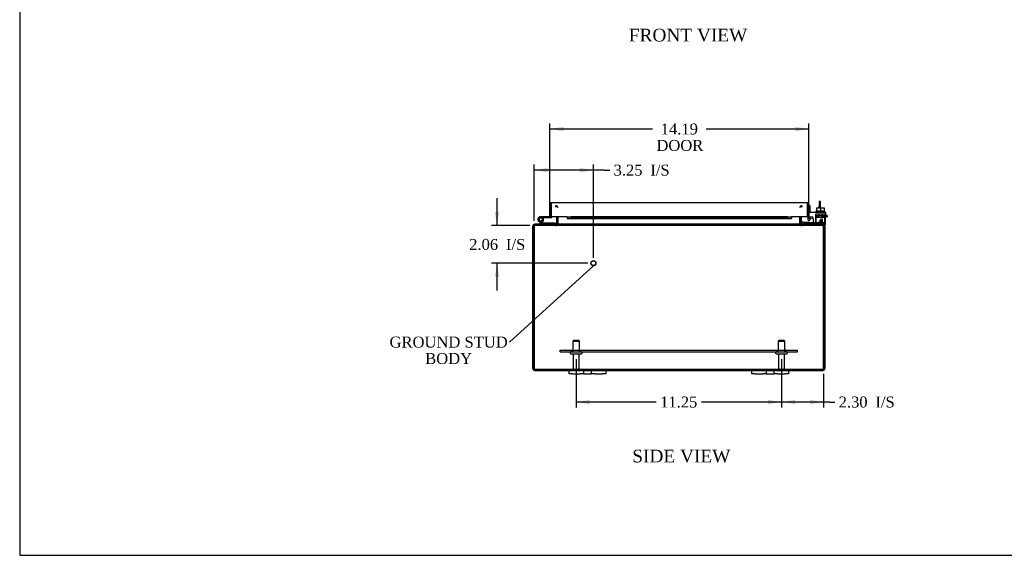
# Model space of a CAD drawing. Header units: inches. Extents: x 1 to 150, y -1 to 99.
# Tile 1 of 9: x 1 to 55, y 0 to 30. Entities that reach past the tile are written whole.
import ezdxf
from ezdxf import colors
from ezdxf.entities.mleader import LeaderData, LeaderLine
from ezdxf.enums import TextEntityAlignment as Align
from ezdxf.lldxf.tags import DXFTag
from ezdxf.math import Vec2, Vec3

# ---------------------------------------------------------------- set-up
doc = ezdxf.new("R2010")
doc.units = ezdxf.units.IN
doc.header["$MEASUREMENT"] = 0
for name, color, linetype in [('COM40153-1', 7, 'Continuous'), ('COM40153-2', 7, 'Continuous'), ('COM40675', 7, 'Continuous'), ('COM42667', 7, 'Continuous'), ('COM42780', 7, 'Continuous'), ('COM48475', 7, 'Continuous'), ('COM71102-9', 7, 'Continuous'), ('Default', 7, 'Continuous'), ('FET07710', 7, 'Continuous'), ('GSK10080', 7, 'Continuous'), ('HNG10610-20B', 7, 'Continuous'), ('HNG10610-20C', 7, 'Continuous'), ('HNG10620-20P', 7, 'Continuous'), ('SCC19011', 7, 'Continuous'), ('STD21878', 7, 'Continuous'), ('STD26094', 7, 'Continuous'), ('WAF25035', 7, 'Continuous')]:
    doc.layers.add(name, color=color, linetype=linetype)
doc.styles.add('SEACAD_Times_New_Roman', font='times.ttf')
tags = doc.linetypes.add('HIDDEN2', pattern=[0.1875, 0.125, -0.0625]).pattern_tags.tags
tags[6:7] = [DXFTag(74, 4), DXFTag(75, 0), DXFTag(340, '0'), DXFTag(46, 0.0), DXFTag(50, 0.0), DXFTag(44, 0.0), DXFTag(45, 0.0)]
tags[4:5] = [DXFTag(74, 4), DXFTag(75, 0), DXFTag(340, '0'), DXFTag(46, 0.0), DXFTag(50, 0.0), DXFTag(44, 0.0), DXFTag(45, 0.0)]
doc.dimstyles.new('HAMMOND_(STH_-_120x80)', dxfattribs={"dimtxt": 0.6, "dimasz": 0.75, "dimexe": 0.3, "dimexo": 0.3, "dimgap": 0.15, "dimtad": 0, "dimtih": 1, "dimtoh": 1, "dimzin": 0, "dimdsep": 46, "dimtxsty": 'SEACAD_Times_New_Roman', "dimblk1": '_SE_FILLED', "dimblk2": '_SE_FILLED', "dimsah": 1, "dimcen": 0.3, "dimadec": 0, "dimazin": 0, "dimtfac": 0.8, "dimtofl": 0, "dimtmove": 0, "dimatfit": 3, "dimfxl": 1, "dimtolj": 1, "dimtzin": 0, "dimarcsym": 0})

# ---------------------------------------------------------------- blocks, each defined once
blk = doc.blocks.new('_SE_FILLED')
at = {"color": 0}
blk.add_line((0, 0), (-1, 0), dxfattribs=at)
blk.add_solid([(0, 0), (-1, -0.1665), (-1, 0.1665), (0, 0)], dxfattribs=at)
blk = doc.blocks.new('SE7')
at = {"layer": 'COM40153-1', "color": 7, "linetype": 'Continuous'}
for p, q in [((44.416, 19.691), (44.416, 19.437)), ((44.488, 19.691), (44.416, 19.691)), ((44.416, 19.334), (44.416, 19.437)), ((44.416, 19.437), (44.488, 19.437)), ((44.488, 19.437), (44.488, 19.691)), ((44.488, 19.334), (44.488, 19.437))]:
    blk.add_line(p, q, dxfattribs=at)
at = {"layer": 'COM40153-2', "color": 7, "linetype": 'Continuous'}
for p, q in [((43.933, 19.453), (43.863, 19.453)), ((43.933, 19.108), (43.933, 19.453)), ((44.777, 18.923), (44.834, 18.923)), ((44.863, 18.923), (44.834, 18.923)), ((44.863, 18.923), (44.863, 18.853)), ((44.834, 18.853), (44.777, 18.853)), ((44.834, 18.853), (44.863, 18.853))]:
    blk.add_line(p, q, dxfattribs=at)
at = {"layer": 'COM40675', "color": 7, "linetype": 'HIDDEN2'}
for p, q in [((30.238, 11.545), (43.238, 11.545)), ((30.238, 11.45), (30.238, 11.545)), ((30.238, 11.45), (43.238, 11.45)), ((30.863, 11.545), (30.863, 11.45)), ((31.363, 11.45), (31.363, 11.545)), ((42.113, 11.545), (42.113, 11.45)), ((42.613, 11.45), (42.613, 11.545)), ((43.238, 11.45), (43.238, 11.545))]:
    blk.add_line(p, q, dxfattribs=at)
at = {"layer": 'COM42667', "color": 7, "linetype": 'Continuous'}
for p, q in [((43.863, 19.108), (44.777, 19.108)), ((44.777, 19.108), (44.777, 18.965)), ((44.777, 18.482), (44.777, 18.965)), ((43.807, 18.802), (43.807, 18.709)), ((43.917, 18.677), (43.972, 18.762)), ((44.091, 18.742), (44.091, 18.536)), ((44.44, 18.571), (44.555, 18.732)), ((44.44, 18.542), (44.44, 18.571)), ((44.549, 18.542), (44.44, 18.542)), ((44.549, 18.683), (44.47, 18.571)), ((44.47, 18.571), (44.549, 18.571)), ((44.549, 18.571), (44.549, 18.683)), ((44.549, 18.536), (44.549, 18.542)), ((44.555, 18.732), (44.58, 18.732)), ((44.58, 18.732), (44.58, 18.571)), ((44.58, 18.571), (44.614, 18.571)), ((44.614, 18.542), (44.58, 18.542)), ((44.58, 18.542), (44.58, 18.536)), ((44.614, 18.571), (44.614, 18.542))]:
    blk.add_line(p, q, dxfattribs=at)
for centre, radius, start, end in [((43.867, 18.709), 0.06, 180, 327.1545), ((44.031, 18.742), 0.06, 0, 40.1236), ((44.652, 18.482), 0.125, 305.8703, 0)]:
    blk.add_arc(centre, radius, start, end, dxfattribs=at)
at = {"layer": 'COM42780', "color": 7, "linetype": 'HIDDEN2'}
for p, q in [((44.238, 19.013), (44.738, 19.013)), ((44.238, 18.927), (44.238, 19.013)), ((44.238, 18.872), (44.238, 18.927)), ((44.238, 18.927), (44.238, 18.456)), ((44.238, 18.918), (44.738, 18.918)), ((44.293, 18.918), (44.293, 18.823)), ((44.363, 19.013), (44.363, 18.823)), ((44.381, 19.013), (44.381, 18.823)), ((44.594, 18.823), (44.594, 19.013)), ((44.613, 19.013), (44.613, 18.823)), ((44.683, 18.823), (44.683, 18.918)), ((44.738, 18.872), (44.738, 19.013)), ((44.738, 18.583), (44.738, 18.872)), ((43.623, 18.535), (43.623, 18.536)), ((43.683, 18.535), (43.623, 18.535)), ((43.683, 18.535), (43.683, 18.536)), ((43.711, 18.535), (43.683, 18.535)), ((43.711, 18.535), (43.711, 18.536)), ((43.873, 18.535), (43.711, 18.535)), ((43.824, 18.535), (43.824, 18.536)), ((43.873, 18.535), (43.873, 18.536)), ((44.293, 18.823), (44.683, 18.823)), ((44.738, 18.536), (44.738, 18.583))]:
    blk.add_line(p, q, dxfattribs=at)
at = {"layer": 'COM42780', "color": 7, "linetype": 'Continuous'}
for p, q in [((43.438, 18.533), (43.505, 18.6)), ((43.438, 18.533), (43.488, 18.483)), ((43.505, 18.6), (43.556, 18.55)), ((43.59, 18.536), (44.488, 18.536)), ((44.488, 18.536), (44.738, 18.536)), ((44.738, 18.441), (44.63, 18.441)), ((44.738, 18.536), (44.738, 18.441))]:
    blk.add_line(p, q, dxfattribs=at)
for radius in [0.143, 0.048]:
    blk.add_arc((43.59, 18.584), radius, 225, 270, dxfattribs=at)
at = {"layer": 'COM42780', "color": 7, "linetype": 'HIDDEN2'}
blk.add_ellipse((43.988, 19.541), major_axis=(0, -14.322), ratio=0.017455, start_param=1.503851, end_param=1.524085, dxfattribs=at)
for points, knots in [([(44.229, 18.536), (44.231, 18.536), (44.232, 18.537), (44.234, 18.541), (44.234, 18.542), (44.235, 18.545), (44.236, 18.547), (44.236, 18.554), (44.237, 18.559), (44.237, 18.57), (44.237, 18.577), (44.237, 18.583)], [0, 0, 0, 0, 0.25, 0.25, 0.375, 0.375, 0.5, 0.5, 0.75, 0.75, 1, 1, 1, 1]), ([(44.238, 18.456), (44.238, 18.451), (44.237, 18.447), (44.234, 18.442), (44.232, 18.441), (44.229, 18.441)], [0, 0, 0, 0, 0.5, 0.5, 1, 1, 1, 1])]:
    blk.add_open_spline(points, degree=3, knots=knots, dxfattribs=at)
at = {"layer": 'COM48475', "color": 7, "linetype": 'HIDDEN2'}
for p, q in [((30.005, 19.382), (30.005, 19.454)), ((30.023, 19.382), (30.023, 19.454)), ((43.453, 19.382), (43.453, 19.454)), ((43.471, 19.454), (43.471, 19.382)), ((28.846, 18.369), (28.846, 18.417)), ((28.846, 18.369), (28.87, 18.369)), ((28.87, 18.441), (28.87, 18.369)), ((28.87, 18.441), (28.872, 18.441)), ((28.87, 18.369), (28.872, 18.369)), ((28.872, 18.369), (28.872, 18.441)), ((44.604, 18.369), (28.872, 18.369)), ((28.888, 18.441), (28.888, 18.369)), ((30.005, 18.441), (30.005, 18.369)), ((30.023, 18.441), (30.023, 18.369)), ((43.453, 18.441), (43.453, 18.369)), ((43.471, 18.369), (43.471, 18.441)), ((44.588, 18.441), (44.588, 18.369)), ((44.604, 18.369), (44.604, 18.441)), ((44.604, 18.441), (44.606, 18.441)), ((44.604, 18.369), (44.606, 18.369)), ((44.606, 18.441), (44.606, 18.369)), ((44.606, 18.369), (44.63, 18.369)), ((44.63, 18.369), (44.63, 18.417)), ((28.846, 10.513), (44.63, 10.513)), ((28.846, 10.513), (28.846, 10.441)), ((44.63, 10.513), (44.63, 10.441))]:
    blk.add_line(p, q, dxfattribs=at)
at = {"layer": 'COM48475', "color": 7, "linetype": 'Continuous'}
for p, q in [((28.738, 10.549), (28.738, 18.333)), ((28.81, 18.333), (28.738, 18.333)), ((28.81, 10.549), (28.81, 18.333)), ((28.81, 18.333), (28.81, 10.549)), ((28.846, 18.417), (28.846, 18.441)), ((28.846, 18.441), (28.87, 18.441)), ((44.604, 18.441), (28.872, 18.441)), ((30.041, 18.859), (30.041, 18.477)), ((30.041, 18.477), (30.113, 18.477)), ((30.113, 18.859), (30.113, 18.477)), ((30.126, 18.477), (30.126, 18.859)), ((43.35, 18.859), (43.35, 18.477)), ((43.363, 18.859), (43.363, 18.477)), ((43.435, 18.477), (43.363, 18.477)), ((43.435, 18.859), (43.435, 18.477)), ((44.606, 18.441), (44.63, 18.441)), ((44.63, 18.417), (44.63, 18.441)), ((44.666, 18.333), (44.738, 18.333)), ((44.666, 18.333), (44.666, 10.549)), ((44.666, 10.549), (44.666, 18.333)), ((44.738, 18.333), (44.738, 10.549)), ((28.81, 10.447), (28.81, 10.549)), ((28.81, 10.549), (28.81, 10.447)), ((28.846, 10.441), (30.738, 10.441)), ((32.738, 10.441), (40.738, 10.441)), ((42.738, 10.441), (44.63, 10.441)), ((44.666, 10.447), (44.666, 10.549)), ((44.666, 10.549), (44.666, 10.447))]:
    blk.add_line(p, q, dxfattribs=at)
at = {"layer": 'COM48475', "color": 7, "linetype": 'HIDDEN2'}
for centre, radius, start, end in [((30.005, 19.346), 0.108, 10.3965, 90), ((30.02, 19.348), 0.106, 358.8074, 88.6926), ((43.455, 19.348), 0.106, 91.3077, 181.1923), ((43.471, 19.346), 0.108, 90, 169.6032), ((28.846, 18.333), 0.036, 90, 141.2767), ((30.005, 18.477), 0.108, 270, 349.6016), ((30.02, 18.475), 0.106, 271.3077, 1.1923), ((43.455, 18.475), 0.106, 178.8074, 268.6926), ((43.471, 18.477), 0.108, 190.3994, 270), ((44.63, 18.333), 0.036, 38.7233, 90), ((28.846, 10.549), 0.036, 180, 270), ((44.63, 10.549), 0.036, 270, 0)]:
    blk.add_arc(centre, radius, start, end, dxfattribs=at)
at = {"layer": 'COM48475', "color": 7, "linetype": 'Continuous'}
for centre, radius, start, end in [((28.846, 18.333), 0.108, 90, 180), ((28.846, 18.333), 0.036, 141.2767, 180), ((30.005, 18.477), 0.036, 270, 360), ((30.005, 18.477), 0.108, 349.6016, 360), ((43.471, 18.477), 0.108, 180, 190.3994), ((43.471, 18.477), 0.036, 180, 270), ((44.63, 18.333), 0.108, 0, 90), ((44.63, 18.333), 0.036, 0, 38.7233), ((28.846, 10.549), 0.108, 180, 250.5288), ((28.846, 10.549), 0.108, 250.5288, 270), ((44.63, 10.549), 0.108, 270, 289.4712), ((44.63, 10.549), 0.108, 289.4712, 0)]:
    blk.add_arc(centre, radius, start, end, dxfattribs=at)
at = {"layer": 'COM48475', "color": 7, "linetype": 'HIDDEN2'}
for centre, start_param, end_param in [((28.846, 10.549), 1.570796, 3.141593), ((44.63, 10.549), 3.141593, 4.712389)]:
    blk.add_ellipse(centre, major_axis=(0, 0.036), ratio=0.997813, start_param=start_param, end_param=end_param, dxfattribs=at)
at = {"layer": 'COM48475', "color": 7, "linetype": 'Continuous'}
for centre, start_param, end_param in [((28.846, 10.549), 2.801756, 3.141593), ((44.63, 10.549), 3.141593, 3.48143)]:
    blk.add_ellipse(centre, major_axis=(0, 0.108), ratio=0.997813, start_param=start_param, end_param=end_param, dxfattribs=at)
for points, knots in [([(28.81, 18.333), (28.815, 18.347), (28.82, 18.361), (28.831, 18.387), (28.836, 18.399), (28.846, 18.419), (28.851, 18.427), (28.861, 18.438), (28.867, 18.441), (28.872, 18.441)], [0, 0, 0, 0, 0.25, 0.25, 0.5, 0.5, 0.75, 0.75, 1, 1, 1, 1]), ([(30.023, 18.441), (30.033, 18.441), (30.044, 18.441), (30.064, 18.444), (30.074, 18.445), (30.089, 18.449), (30.094, 18.451), (30.103, 18.454), (30.107, 18.456), (30.115, 18.461), (30.119, 18.463), (30.123, 18.468), (30.124, 18.47), (30.126, 18.473), (30.126, 18.475), (30.126, 18.477)], [0, 0, 0, 0, 0.25, 0.25, 0.5, 0.5, 0.625, 0.625, 0.75, 0.75, 0.875, 0.875, 0.9375, 0.9375, 1, 1, 1, 1]), ([(43.35, 18.477), (43.35, 18.475), (43.35, 18.473), (43.351, 18.47), (43.353, 18.468), (43.357, 18.463), (43.36, 18.461), (43.368, 18.456), (43.373, 18.454), (43.382, 18.451), (43.387, 18.449), (43.402, 18.445), (43.412, 18.444), (43.432, 18.441), (43.443, 18.441), (43.453, 18.441)], [0, 0, 0, 0, 0.0625, 0.0625, 0.125, 0.125, 0.25, 0.25, 0.375, 0.375, 0.5, 0.5, 0.75, 0.75, 1, 1, 1, 1]), ([(44.604, 18.441), (44.609, 18.441), (44.614, 18.438), (44.625, 18.427), (44.63, 18.419), (44.64, 18.399), (44.645, 18.387), (44.656, 18.361), (44.661, 18.347), (44.666, 18.333)], [0, 0, 0, 0, 0.25, 0.25, 0.5, 0.5, 0.75, 0.75, 1, 1, 1, 1])]:
    blk.add_open_spline(points, degree=3, knots=knots, dxfattribs=at)
at = {"layer": 'COM48475', "color": 7, "linetype": 'HIDDEN2'}
for points in [[(28.81, 18.333), (28.82, 18.342), (28.831, 18.352), (28.851, 18.365), (28.861, 18.369), (28.872, 18.369)], [(44.604, 18.369), (44.614, 18.369), (44.625, 18.365), (44.645, 18.352), (44.656, 18.342), (44.666, 18.333)]]:
    blk.add_open_spline(points, degree=3, knots=[0, 0, 0, 0, 0.5, 0.5, 1, 1, 1, 1], dxfattribs=at)
at = {"layer": 'COM71102-9', "color": 7, "linetype": 'Continuous'}
for p, q in [((29.675, 18.856), (29.675, 19.518)), ((29.747, 19.62), (29.747, 19.554)), ((29.747, 19.518), (29.747, 19.62)), ((29.747, 19.518), (29.747, 18.859)), ((29.783, 19.626), (43.755, 19.626)), ((43.791, 19.518), (43.791, 19.62)), ((43.791, 19.62), (43.791, 19.554)), ((43.791, 18.859), (43.791, 19.518)), ((43.863, 19.518), (43.863, 18.859)), ((29.747, 18.856), (29.747, 19.366)), ((43.791, 19.366), (43.791, 18.859)), ((29.675, 18.856), (29.747, 18.856)), ((29.747, 18.859), (30.622, 18.859)), ((30.622, 18.859), (30.622, 18.831)), ((30.622, 18.831), (30.622, 18.776)), ((30.65, 18.751), (42.887, 18.751)), ((30.83, 18.853), (30.657, 18.823)), ((30.657, 18.823), (30.657, 18.753)), ((30.83, 18.783), (30.657, 18.753)), ((30.83, 18.783), (30.83, 18.853)), ((42.708, 18.853), (30.83, 18.853)), ((42.708, 18.783), (30.83, 18.783)), ((42.88, 18.823), (42.708, 18.853)), ((42.708, 18.783), (42.708, 18.853)), ((42.88, 18.753), (42.708, 18.783)), ((42.88, 18.823), (42.88, 18.753)), ((42.916, 18.859), (43.791, 18.859)), ((42.916, 18.831), (42.916, 18.859)), ((42.916, 18.831), (42.916, 18.776)), ((43.863, 18.859), (43.791, 18.859)), ((43.876, 18.831), (43.829, 18.776)), ((44.075, 18.853), (43.905, 18.823)), ((43.905, 18.823), (43.918, 18.753)), ((44.088, 18.783), (43.918, 18.753)), ((44.088, 18.783), (44.075, 18.853))]:
    blk.add_line(p, q, dxfattribs=at)
for centre, radius, start, end in [((29.783, 19.518), 0.108, 109.4712, 180), ((29.783, 19.518), 0.108, 90, 109.4712), ((43.755, 19.518), 0.108, 70.5288, 90), ((43.755, 19.518), 0.108, 0, 70.5288), ((30.651, 18.876), 0.0534, 237.5781, 261.606), ((30.651, 18.876), 0.0534, 269.7664, 277.3735), ((42.887, 18.876), 0.0534, 262.6265, 270.2336), ((42.887, 18.876), 0.0534, 278.394, 302.4219), ((43.899, 18.859), 0.108, 180, 230), ((43.899, 18.859), 0.108, 230.0001, 279.9999), ((43.899, 18.859), 0.036, 180, 230), ((43.899, 18.859), 0.036, 230, 280)]:
    blk.add_arc(centre, radius, start, end, dxfattribs=at)
for centre, start_param, end_param in [((29.783, 19.518), 3.141593, 3.48143), ((43.755, 19.518), 2.801756, 3.141593)]:
    blk.add_ellipse(centre, major_axis=(0, -0.108), ratio=0.997813, start_param=start_param, end_param=end_param, dxfattribs=at)
for points in [[(30.622, 18.776), (30.628, 18.766), (30.634, 18.759), (30.646, 18.751), (30.652, 18.75), (30.657, 18.753)], [(42.88, 18.753), (42.886, 18.75), (42.892, 18.751), (42.904, 18.759), (42.91, 18.766), (42.916, 18.776)]]:
    blk.add_open_spline(points, degree=3, knots=[0, 0, 0, 0, 0.5, 0.5, 1, 1, 1, 1], dxfattribs=at)
at = {"layer": 'FET07710', "color": 7, "linetype": 'Continuous'}
for p, q in [((30.738, 10.254), (30.738, 10.441)), ((30.738, 10.441), (30.925, 10.441)), ((30.925, 10.254), (30.738, 10.254)), ((30.925, 10.441), (31.332, 10.441)), ((30.925, 10.254), (31.332, 10.254)), ((31.332, 10.441), (31.519, 10.441)), ((31.519, 10.254), (31.332, 10.254)), ((31.519, 10.441), (31.737, 10.441)), ((31.519, 10.441), (31.519, 10.254)), ((31.519, 10.254), (31.737, 10.254)), ((31.737, 10.441), (31.738, 10.441)), ((31.737, 10.254), (31.738, 10.254)), ((31.738, 10.441), (31.956, 10.441)), ((31.738, 10.254), (31.956, 10.254)), ((31.956, 10.254), (31.956, 10.441)), ((31.956, 10.441), (32.143, 10.441)), ((32.143, 10.254), (31.956, 10.254)), ((32.143, 10.441), (32.55, 10.441)), ((32.143, 10.254), (32.55, 10.254)), ((32.55, 10.441), (32.738, 10.441)), ((32.738, 10.254), (32.55, 10.254)), ((32.738, 10.441), (32.738, 10.254)), ((40.738, 10.254), (40.738, 10.441)), ((40.738, 10.441), (40.925, 10.441)), ((40.925, 10.254), (40.738, 10.254)), ((40.925, 10.441), (41.332, 10.441)), ((40.925, 10.254), (41.332, 10.254)), ((41.332, 10.441), (41.519, 10.441)), ((41.519, 10.254), (41.332, 10.254)), ((41.519, 10.441), (41.737, 10.441)), ((41.519, 10.441), (41.519, 10.254)), ((41.519, 10.254), (41.737, 10.254)), ((41.737, 10.441), (41.738, 10.441)), ((41.737, 10.254), (41.738, 10.254)), ((41.738, 10.441), (41.956, 10.441)), ((41.738, 10.254), (41.956, 10.254)), ((41.956, 10.254), (41.956, 10.441)), ((41.956, 10.441), (42.143, 10.441)), ((42.143, 10.254), (41.956, 10.254)), ((42.143, 10.441), (42.55, 10.441)), ((42.143, 10.254), (42.55, 10.254)), ((42.55, 10.441), (42.738, 10.441)), ((42.738, 10.254), (42.55, 10.254)), ((42.738, 10.441), (42.738, 10.254))]:
    blk.add_line(p, q, dxfattribs=at)
at = {"layer": 'GSK10080', "color": 7, "linetype": 'Continuous'}
for p, q in [((29.747, 19.366), (29.747, 19.554)), ((29.747, 19.554), (29.747, 19.554)), ((43.791, 19.554), (43.791, 19.554)), ((43.791, 19.366), (43.791, 19.554)), ((29.747, 19.366), (29.747, 19.366)), ((43.791, 19.366), (43.791, 19.366))]:
    blk.add_line(p, q, dxfattribs=at)
at = {"layer": 'HNG10610-20B', "color": 7, "linetype": 'Continuous'}
for p, q in [((29.195, 18.467), (29.068, 18.593)), ((29.237, 18.509), (29.111, 18.636)), ((29.222, 18.555), (29.205, 18.613)), ((29.993, 18.501), (29.258, 18.501)), ((29.993, 18.441), (29.993, 18.501))]:
    blk.add_line(p, q, dxfattribs=at)
for centre, radius, start, end in [((29.177, 18.702), 0.154, 287.1819, 225), ((29.177, 18.702), 0.0938, 287.1819, 225), ((29.258, 18.53), 0.089, 225, 270), ((29.258, 18.53), 0.029, 225, 270)]:
    blk.add_arc(centre, radius, start, end, dxfattribs=at)
at = {"layer": 'HNG10610-20C', "color": 7, "linetype": 'Continuous'}
for p, q in [((29.747, 19.336), (29.747, 19.336)), ((29.331, 18.856), (29.177, 18.856)), ((29.331, 18.796), (29.299, 18.796)), ((29.675, 18.856), (29.331, 18.856)), ((29.331, 18.856), (29.331, 18.796)), ((29.718, 18.796), (29.331, 18.796))]:
    blk.add_line(p, q, dxfattribs=at)
for centre, radius, start, end in [((29.177, 18.702), 0.154, 277.4281, 287.1819), ((29.718, 18.885), 0.089, 270, 343.0142)]:
    blk.add_arc(centre, radius, start, end, dxfattribs=at)
at = {"layer": 'HNG10620-20P', "color": 7, "linetype": 'Continuous'}
blk.add_circle((29.177, 18.702), 0.0938, dxfattribs=at)
at = {"layer": 'SCC19011', "color": 7, "linetype": 'Continuous'}
for p, q in [((44.273, 19.334), (44.273, 19.153)), ((44.273, 19.334), (44.488, 19.334)), ((44.488, 19.334), (44.488, 19.153)), ((44.488, 19.334), (44.703, 19.334)), ((44.703, 19.334), (44.703, 19.153))]:
    blk.add_line(p, q, dxfattribs=at)
at = {"layer": 'STD21878', "color": 7, "linetype": 'HIDDEN2'}
for radius in [0.141, 0.125]:
    blk.add_circle((32.06, 16.309), radius, dxfattribs=at)
at = {"layer": 'STD26094', "color": 7, "linetype": 'HIDDEN2'}
for p, q in [((30.963, 12.075), (30.925, 12.037)), ((30.925, 12.037), (31.3, 12.037)), ((30.925, 12.037), (30.925, 11.45)), ((31.263, 12.075), (30.963, 12.075)), ((31.3, 12.037), (31.263, 12.075)), ((31.3, 11.45), (31.3, 12.037)), ((42.213, 12.075), (42.175, 12.037)), ((42.175, 12.037), (42.55, 12.037)), ((42.175, 12.037), (42.175, 11.45)), ((42.513, 12.075), (42.213, 12.075)), ((42.55, 12.037), (42.513, 12.075)), ((42.55, 11.45), (42.55, 12.037)), ((30.788, 11.42), (30.788, 11.38)), ((30.818, 11.35), (31.408, 11.35)), ((30.948, 11.35), (30.948, 10.573)), ((31.278, 10.573), (31.278, 11.35)), ((31.438, 11.38), (31.438, 11.42)), ((42.038, 11.42), (42.038, 11.38)), ((42.068, 11.35), (42.658, 11.35)), ((42.198, 11.35), (42.198, 10.573)), ((42.528, 10.573), (42.528, 11.35)), ((42.688, 11.38), (42.688, 11.42))]:
    blk.add_line(p, q, dxfattribs=at)
for centre, radius, start, end in [((30.818, 11.42), 0.03, 90, 180), ((30.818, 11.38), 0.03, 180, 270), ((31.408, 11.42), 0.03, 0, 90), ((31.408, 11.38), 0.03, 270, 0), ((42.068, 11.42), 0.03, 90, 180), ((42.068, 11.38), 0.03, 180, 270), ((42.658, 11.42), 0.03, 0, 90), ((42.658, 11.38), 0.03, 270, 0), ((31.008, 10.573), 0.06, 180, 270), ((31.218, 10.573), 0.06, 270, 0), ((42.258, 10.573), 0.06, 180, 270), ((42.468, 10.573), 0.06, 270, 0)]:
    blk.add_arc(centre, radius, start, end, dxfattribs=at)
at = {"layer": 'WAF25035', "color": 7, "linetype": 'Continuous'}
for p, q in [((44.738, 19.153), (44.238, 19.153)), ((44.238, 19.153), (44.238, 19.108)), ((44.738, 19.108), (44.738, 19.153))]:
    blk.add_line(p, q, dxfattribs=at)
blk = doc.blocks.new('DMBLK7154')
at = {"layer": 'Default', "linetype": 'Continuous'}
for points in [[(43.113, 8.582), (43.113, 8.832), (42.363, 8.707)], [(43.916, 8.582), (44.666, 8.707), (43.916, 8.832)]]:
    blk.add_hatch(color=7, dxfattribs=at).paths.add_polyline_path(points)
at = {"layer": 'Default', "color": 7, "linetype": 'Continuous'}
for p, q in [((42.363, 11.05), (42.363, 8.407)), ((44.666, 10.249), (44.666, 8.407)), ((44.981, 8.707), (42.363, 8.707)), ((44.981, 8.707), (45.281, 8.707))]:
    blk.add_line(p, q, dxfattribs=at)
at = {"layer": 'Default', "color": 7, "linetype": 'Continuous', "style": 'SEACAD_Times_New_Roman'}
for s, p in [('2.30', (45.491, 9.007)), ('I/S', (47.504, 9.007))]:
    blk.add_text(s, height=0.6, dxfattribs=at).set_placement(p, align=Align.TOP_LEFT)
blk = doc.blocks.new('DMBLK7155')
at = {"layer": 'Default', "linetype": 'Continuous'}
for points in [[(31.863, 8.582), (31.863, 8.832), (31.113, 8.707)], [(41.613, 8.582), (42.363, 8.707), (41.613, 8.832)]]:
    blk.add_hatch(color=7, dxfattribs=at).paths.add_polyline_path(points)
at = {"layer": 'Default', "color": 7, "linetype": 'Continuous'}
for p, q in [((31.113, 11.05), (31.113, 8.407)), ((42.363, 11.05), (42.363, 8.407)), ((35.504, 8.707), (31.113, 8.707)), ((42.363, 8.707), (37.972, 8.707))]:
    blk.add_line(p, q, dxfattribs=at)
at = {"layer": 'Default', "color": 7, "linetype": 'Continuous', "style": 'SEACAD_Times_New_Roman'}
blk.add_text('11.25', height=0.6, dxfattribs=at).set_placement((35.714, 9.007), align=Align.TOP_LEFT)
blk = doc.blocks.new('DMBLK7163')
at = {"layer": 'Default', "linetype": 'Continuous'}
for points in [[(26.659, 19.119), (26.784, 18.369), (26.909, 19.119)], [(26.659, 15.559), (26.909, 15.559), (26.784, 16.309)]]:
    blk.add_hatch(color=7, dxfattribs=at).paths.add_polyline_path(points)
at = {"layer": 'Default', "color": 7, "linetype": 'Continuous'}
for p, q in [((26.784, 18.369), (26.784, 19.869)), ((28.572, 18.369), (26.484, 18.369)), ((31.76, 16.309), (26.484, 16.309)), ((26.784, 14.809), (26.784, 16.309))]:
    blk.add_line(p, q, dxfattribs=at)
at = {"layer": 'Default', "color": 7, "linetype": 'Continuous', "style": 'SEACAD_Times_New_Roman'}
for s, p in [('2.06', (25.258, 17.639)), ('I/S', (27.271, 17.639))]:
    blk.add_text(s, height=0.6, dxfattribs=at).set_placement(p, align=Align.TOP_LEFT)
blk = doc.blocks.new('DMBLK7164')
at = {"layer": 'Default', "linetype": 'Continuous'}
for points in [[(29.56, 21.534), (28.81, 21.409), (29.56, 21.284)], [(31.31, 21.534), (31.31, 21.284), (32.06, 21.409)]]:
    blk.add_hatch(color=7, dxfattribs=at).paths.add_polyline_path(points)
at = {"layer": 'Default', "color": 7, "linetype": 'Continuous'}
for p, q in [((28.81, 18.633), (28.81, 21.709)), ((32.06, 16.609), (32.06, 21.709)), ((32.656, 21.409), (28.81, 21.409)), ((32.656, 21.409), (32.956, 21.409))]:
    blk.add_line(p, q, dxfattribs=at)
at = {"layer": 'Default', "color": 7, "linetype": 'Continuous', "style": 'SEACAD_Times_New_Roman'}
for s, p in [('3.25', (33.166, 21.709)), ('I/S', (35.179, 21.709))]:
    blk.add_text(s, height=0.6, dxfattribs=at).set_placement(p, align=Align.TOP_LEFT)
blk = doc.blocks.new('DMBLK7169')
at = {"layer": 'Default', "linetype": 'Continuous'}
for points in [[(30.425, 23.786), (29.675, 23.661), (30.425, 23.536)], [(43.113, 23.786), (43.113, 23.536), (43.863, 23.661)]]:
    blk.add_hatch(color=7, dxfattribs=at).paths.add_polyline_path(points)
at = {"layer": 'Default', "color": 7, "linetype": 'Continuous'}
for p, q in [((29.675, 19.156), (29.675, 23.961)), ((43.863, 19.159), (43.863, 23.961)), ((29.675, 23.661), (35.301, 23.661)), ((38.237, 23.661), (43.863, 23.661))]:
    blk.add_line(p, q, dxfattribs=at)
at = {"layer": 'Default', "color": 7, "linetype": 'Continuous', "style": 'SEACAD_Times_New_Roman'}
for s, p in [('14.19', (35.745, 23.961)), ('DOOR', (35.511, 23.061))]:
    blk.add_text(s, height=0.6, dxfattribs=at).set_placement(p, align=Align.TOP_LEFT)
blk = doc.blocks.new('BORDER')
at = {"layer": 'Default', "color": 7, "linetype": 'Continuous'}
for p, q in [((-41.86, 27.86), (-41.86, 0)), ((-41.86, 0), (0, 0))]:
    blk.add_line(p, q, dxfattribs=at)

msp = doc.modelspace()

# ---------------------------------------------------------------- block references
at = {"layer": 'Default', "color": 7, "xscale": 3.56, "yscale": 3.56, "zscale": 3.56}
msp.add_blockref('BORDER', (149.664, 0.311), dxfattribs=at)
at = {"layer": 'Default'}
msp.add_blockref('SE7', (0, 0), dxfattribs=at)

# ---------------------------------------------------------------- texts
at = {"layer": 'Default', "color": 7, "linetype": 'Continuous', "style": 'SEACAD_Times_New_Roman'}
for s, p in [('FRONT VIEW', (33.999, 29.154)), ('SIDE VIEW', (34.188, 6.098))]:
    msp.add_text(s, height=0.7, dxfattribs=at).set_placement(p, align=Align.TOP_LEFT)

# ---------------------------------------------------------------- dimensions: what is measured, and where the dimension line sits
at = {"layer": 'Default', "color": 7, "linetype": 'Continuous'}
for base, p1, p2, angle, text, picture, middle, dimtype in [((29.675, 23.661), (29.675, 18.856), (43.863, 18.859), 0.0121, '\\A1;<>\\PDOOR', 'DMBLK7169', (36.769, 23.661), 161), ((26.784, 18.369), (32.06, 16.309), (28.872, 18.369), 90, '\\A1;<> I/S', 'DMBLK7163', (26.784, 17.339), 160)]:
    dim = msp.add_linear_dim(base=base, p1=p1, p2=p2, angle=angle, text=text, dimstyle='HAMMOND_(STH_-_120x80)', dxfattribs=at)
    dim.commit()
    dim.dimension.update_dxf_attribs({"geometry": picture, "text_midpoint": middle, "dimtype": dimtype})
for base, p1, p2, picture, middle in [((28.81, 21.409), (32.06, 16.309), (28.81, 18.333), 'DMBLK7164', (32.956, 21.409)), ((42.363, 8.707), (44.666, 10.549), (42.363, 11.35), 'DMBLK7154', (45.281, 8.707))]:
    dim = msp.add_linear_dim(base=base, p1=p1, p2=p2, text='\\A1;<> I/S', dimstyle='HAMMOND_(STH_-_120x80)', override={"dimtmove": 1}, dxfattribs=at)
    dim.commit()
    dim.dimension.update_dxf_attribs({"geometry": picture, "text_midpoint": middle, "dimtype": 160})
dim = msp.add_linear_dim(base=(31.113, 8.707), p1=(42.363, 11.35), p2=(31.113, 11.35), text='\\A1;<>', dimstyle='HAMMOND_(STH_-_120x80)', dxfattribs=at)
dim.commit()
dim.dimension.update_dxf_attribs({"geometry": 'DMBLK7155', "text_midpoint": (36.738, 8.707), "dimtype": 160})

# ---------------------------------------------------------------- leaders
ml = msp.add_multileader_mtext('Standard', dxfattribs=at)
ml.set_content('{\\pxsm0.9;\\fTimes New Roman|b0||i0||c0|p34;\\W1.;GROUND STUD\\PBODY\\P}', color=7)
ml.set_leader_properties()
ml.set_arrow_properties(name='_SE_FILLED')
ml.build(insert=Vec2(0, 0))
ml.multileader.update_dxf_attribs({"dogleg_length": 0, "arrow_head_size": 0.75})
ctx = ml.context
ctx.base_point, ctx.char_height, ctx.arrow_head_size, ctx.landing_gap_size = Vec3(20.91, 11.774), 0.6, 0.75, 0.21
ctx.text_align_type = 1
notes = []
notes.append((ctx, [(0, (1, 1, 0), (27.474, 11.984), (-1, 0), 0, [(0, [(32.058, 16.168)], 0, [])])]))
ctx.mtext.insert, ctx.mtext.alignment = Vec3(24.132, 12.29), 2
for ctx, leaders in notes:
    for number, flags, end, landing, length, lines in leaders:
        leader = LeaderData()
        leader.index, (leader.has_last_leader_line, leader.has_dogleg_vector, leader.attachment_direction) = number, flags
        leader.last_leader_point, leader.dogleg_vector, leader.dogleg_length = Vec3(end), Vec3(landing), length
        for number, points, colour, breaks in lines:
            line = LeaderLine()
            line.index, line.vertices, line.color, line.breaks = number, Vec3.list(points), colors.encode_raw_color(colour), breaks
            leader.lines.append(line)
        ctx.leaders.append(leader)

doc.saveas('drawing.dxf')
